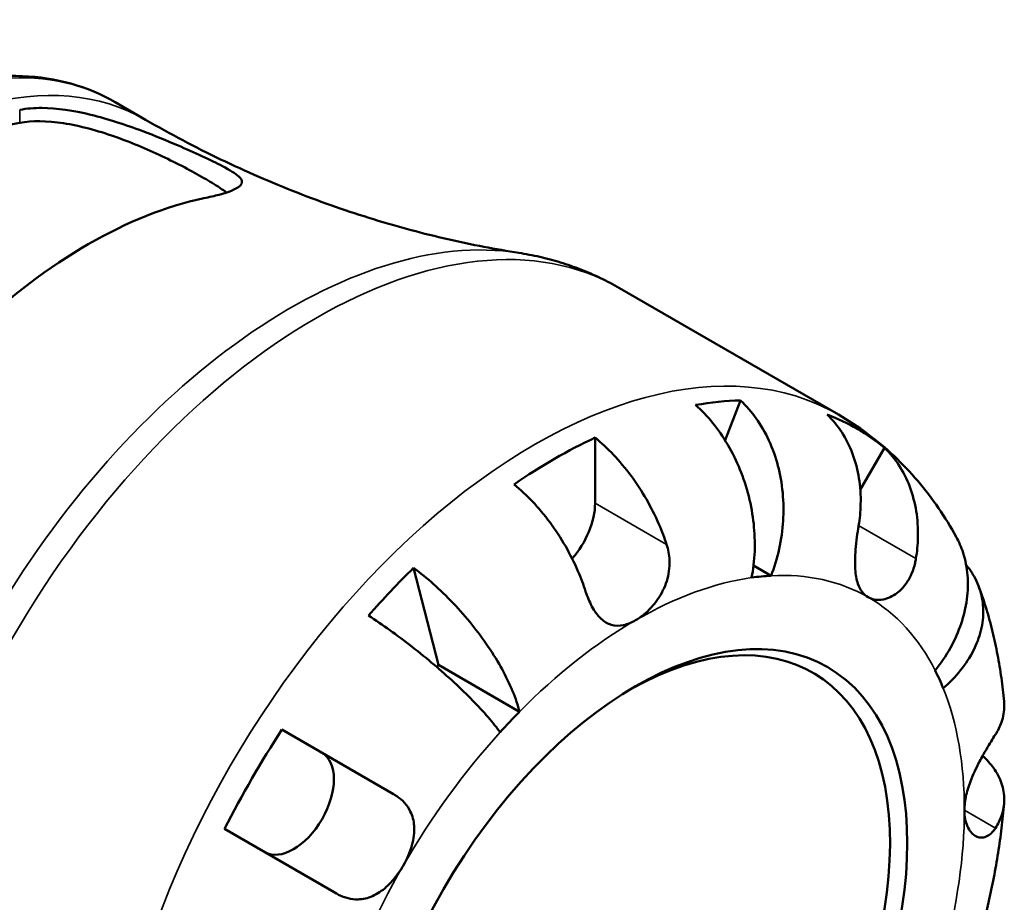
# Model space of a CAD drawing. Header units: millimetres. Extents: x 0 to 919, y 0 to 608.
# Tile 11 of 11: x 836 to 919, y 455 to 529. Entities that reach past the tile are written whole.
import ezdxf

# ---------------------------------------------------------------- set-up
doc = ezdxf.new("R2010")
doc.units = ezdxf.units.MM
doc.layers.add('Visible (ANSI)', color=7, linetype='Continuous', lineweight=50)
doc.layers.add('Visible Narrow (ANSI)', color=7, linetype='Continuous', lineweight=35)

msp = doc.modelspace()

# ---------------------------------------------------------------- linework, layer by layer
at = {"layer": 'Visible (ANSI)'}
for p, q in [((844.199, 522.224), (846.773, 520.738)), ((886.914, 506.483), (905.44, 495.786)), ((897.16, 496.981), (895.836, 493.622)), ((884.834, 493.838), (884.834, 488.286)), ((909.342, 492.985), (907.292, 489.433)), ((869.466, 482.817), (871.579, 474.604)), ((899.736, 482.153), (898.252, 483.01)), ((878.437, 470.644), (871.579, 474.604)), ((858.317, 469.126), (867.776, 463.665)), ((862.926, 455.265), (853.467, 460.726))]:
    msp.add_line(p, q, dxfattribs=at)
for centre, major_axis, start_param, end_param in [((826.312, 482.004), (21.257, 36.819), 0.453326, 1.11747), ((841.904, 473.002), (-22.776, -39.449), 3.617817, 4.236165), ((881.405, 450.196), (25.628, 44.388), 0.335683, 0.449715), ((881.405, 450.196), (25.628, 44.388), 6.188419, 6.377952), ((881.405, 450.196), (25.628, 44.388), 0.690632, 0.880165), ((881.405, 486.306), (-2.425, -4.2), 1.234092, 2.356194), ((881.405, 450.196), (25.628, 44.388), 1.121082, 1.235113), ((888.264, 446.236), (19.687, 34.1), 0.360694, 0.424705), ((887.535, 446.657), (15.75, 27.28), 2.372413, 7.052365), ((881.405, 450.196), (-19.687, -34.1), 4.287684, 4.293962), ((888.264, 446.236), (19.687, 34.1), 5.858481, 5.922492), ((888.264, 446.236), (-19.687, -34.1), 4.287684, 4.351695), ((881.405, 450.196), (25.628, 44.388), 1.47603, 1.665563), ((859.292, 462.963), (2.425, 4.2), 3.141593, 6.283185)]:
    msp.add_ellipse(centre, major_axis=major_axis, ratio=0.57735, start_param=start_param, end_param=end_param, dxfattribs=at)
msp.add_ellipse((888.264, 446.236), major_axis=(16.265, 28.172), ratio=0.57735, dxfattribs=at)
for points, knots in [([(844.199, 522.224), (841.86, 523.575), (839.178, 524.317), (833.347, 524.562), (830.182, 524.005), (823.613, 521.618), (820.202, 519.721), (813.566, 514.791), (810.345, 511.75), (804.429, 504.861), (801.733, 501.016), (797.12, 492.904), (795.204, 488.638), (792.336, 480.09), (791.387, 475.81), (790.574, 467.637), (790.714, 463.747), (792.128, 456.775), (793.397, 453.681), (796.64, 449.189), (798.4, 447.572), (800.424, 446.403)], [5.497787, 5.497787, 5.497787, 5.497787, 5.790907, 5.790907, 6.099902, 6.099902, 6.425668, 6.425668, 6.753546, 6.753546, 7.080107, 7.080107, 7.406104, 7.406104, 7.732744, 7.732744, 8.06068, 8.06068, 8.385837, 8.385837, 8.63938, 8.63938, 8.63938, 8.63938]), ([(836.113, 521.576), (836.122, 521.578), (836.131, 521.579), (836.709, 521.688), (837.333, 521.738), (839.263, 521.723), (840.672, 521.513), (843.571, 520.808), (845.066, 520.318), (847.547, 519.385), (848.538, 518.979), (850.22, 518.258), (850.913, 517.948), (852.217, 517.345), (852.796, 517.064), (853.935, 516.467), (854.392, 516.184), (855.015, 515.606), (855.023, 515.338), (854.404, 514.848), (853.834, 514.622), (852.613, 514.291), (852.183, 514.189), (851.705, 514.089)], [-3.894698, -3.894698, -3.894698, -3.894698, -3.890695, -3.890695, -3.637222, -3.637222, -3.156472, -3.156472, -2.684979, -2.684979, -2.358156, -2.358156, -2.095694, -2.095694, -1.812747, -1.812747, -1.423352, -1.423352, -0.895956, -0.895956, -0.416846, -0.416846, -0.202332, -0.202332, -0.202332, -0.202332]), ([(836.113, 520.479), (837.141, 520.663), (838.428, 520.653), (841.218, 520.228), (842.721, 519.816), (845.435, 518.865), (846.841, 518.277), (848.82, 517.343), (849.46, 517.023), (850.655, 516.399), (851.209, 516.093), (852.2, 515.522), (852.658, 515.242), (853.266, 514.842), (853.456, 514.711), (853.63, 514.584)], [1.684639, 1.684639, 1.684639, 1.684639, 2.146147, 2.146147, 2.607656, 2.607656, 3.027702, 3.027702, 3.237725, 3.237725, 3.447748, 3.447748, 3.657771, 3.657771, 3.765432, 3.765432, 3.765432, 3.765432]), ([(846.773, 520.738), (848.853, 519.537), (850.979, 518.416), (855.274, 516.353), (857.443, 515.412), (861.775, 513.721), (863.938, 512.971), (868.207, 511.66), (870.313, 511.1), (874.425, 510.157), (876.431, 509.776), (878.367, 509.474)], [5.4977871, 5.4977871, 5.4977871, 5.4977871, 5.541715, 5.541715, 5.5856429, 5.5856429, 5.6295708, 5.6295708, 5.6734986, 5.6734986, 5.7174265, 5.7174265, 5.7174265, 5.7174265]), ([(886.914, 506.483), (886.386, 506.787), (885.847, 507.072), (884.748, 507.599), (884.189, 507.842), (883.056, 508.284), (882.482, 508.484), (881.322, 508.84), (880.736, 508.997), (879.557, 509.267), (878.963, 509.381), (878.367, 509.474)], [5.4977871, 5.4977871, 5.4977871, 5.4977871, 5.541715, 5.541715, 5.5856429, 5.5856429, 5.6295708, 5.6295708, 5.6734986, 5.6734986, 5.7174265, 5.7174265, 5.7174265, 5.7174265]), ([(897.16, 496.981), (897.652, 496.518), (898.103, 495.99), (898.864, 494.919), (899.241, 494.274), (899.874, 492.893), (900.13, 492.157), (900.498, 490.758), (900.643, 489.967), (900.796, 488.356), (900.804, 487.536), (900.712, 486.036), (900.602, 485.217), (900.25, 483.619), (900.007, 482.839), (899.736, 482.153)], [0.230035, 0.230035, 0.230035, 0.230035, 0.448338, 0.448338, 0.672896, 0.672896, 0.897454, 0.897454, 1.122627, 1.122627, 1.3478, 1.3478, 1.573806, 1.573806, 1.799811, 1.799811, 1.799811, 1.799811]), ([(898.09, 481.99), (898.223, 482.663), (898.317, 483.427), (898.376, 484.996), (898.342, 485.801), (898.182, 487.276), (898.042, 488.083), (897.641, 489.669), (897.381, 490.449), (896.82, 491.829), (896.468, 492.556), (895.67, 493.92), (895.223, 494.558), (894.359, 495.62), (893.865, 496.143), (893.344, 496.603)], [5.405432, 5.405432, 5.405432, 5.405432, 5.631438, 5.631438, 5.857444, 5.857444, 6.082617, 6.082617, 6.30779, 6.30779, 6.532348, 6.532348, 6.756906, 6.756906, 6.975209, 6.975209, 6.975209, 6.975209]), ([(907.151, 486.398), (907.246, 486.978), (907.306, 487.59), (907.342, 488.969), (907.286, 489.733), (907.068, 491.085), (906.886, 491.799), (906.382, 493.139), (906.059, 493.767), (905.378, 494.813), (904.962, 495.33), (904.492, 495.785)], [5.914315, 5.914315, 5.914315, 5.914315, 6.08973, 6.08973, 6.31513, 6.31513, 6.53972, 6.53972, 6.764309, 6.764309, 6.982426, 6.982426, 6.982426, 6.982426]), ([(915.414, 485.435), (914.956, 486.269), (914.457, 487.085), (913.373, 488.668), (912.787, 489.435), (911.532, 490.909), (910.861, 491.615), (909.439, 492.951), (908.688, 493.582), (907.114, 494.754), (906.291, 495.295), (905.44, 495.786)], [5.160628, 5.160628, 5.160628, 5.160628, 5.2280598, 5.2280598, 5.2954917, 5.2954917, 5.3629235, 5.3629235, 5.4303553, 5.4303553, 5.4977871, 5.4977871, 5.4977871, 5.4977871]), ([(884.834, 493.838), (885.383, 493.391), (885.92, 492.886), (886.883, 491.867), (887.397, 491.259), (888.356, 489.963), (888.801, 489.276), (889.55, 487.976), (889.923, 487.244), (890.494, 485.924), (890.713, 485.341), (890.893, 484.788)], [0.230037, 0.230037, 0.230037, 0.230037, 0.448154, 0.448154, 0.672744, 0.672744, 0.897333, 0.897333, 1.122733, 1.122733, 1.298149, 1.298149, 1.298149, 1.298149]), ([(909.342, 492.985), (909.812, 492.53), (910.228, 492.013), (910.909, 490.967), (911.232, 490.339), (911.736, 488.998), (911.918, 488.285), (912.136, 486.933), (912.192, 486.169), (912.156, 484.789), (912.096, 484.178), (912.001, 483.598)], [0.230037, 0.230037, 0.230037, 0.230037, 0.448154, 0.448154, 0.672744, 0.672744, 0.897333, 0.897333, 1.122733, 1.122733, 1.298149, 1.298149, 1.298149, 1.298149]), ([(884.034, 480.828), (883.854, 481.381), (883.635, 481.964), (883.064, 483.284), (882.691, 484.016), (881.942, 485.316), (881.497, 486.003), (880.538, 487.299), (880.024, 487.907), (879.061, 488.926), (878.524, 489.431), (877.975, 489.878)], [5.914315, 5.914315, 5.914315, 5.914315, 6.08973, 6.08973, 6.31513, 6.31513, 6.53972, 6.53972, 6.764309, 6.764309, 6.982426, 6.982426, 6.982426, 6.982426]), ([(907.951, 480.336), (907.762, 480.445), (907.595, 480.593), (907.303, 480.972), (907.182, 481.207), (906.969, 481.833), (906.898, 482.244), (906.838, 483.141), (906.845, 483.613), (906.898, 484.451), (906.932, 484.8), (907.013, 485.488), (907.06, 485.823), (907.124, 486.235), (907.138, 486.317), (907.151, 486.398)], [0, 0, 0, 0, 0.1137566, 0.1137566, 0.235381, 0.235381, 0.394309, 0.394309, 0.5463069, 0.5463069, 0.6520405, 0.6520405, 0.7538182, 0.7538182, 0.779338, 0.779338, 0.779338, 0.779338]), ([(913.633, 474.13), (914.092, 474.707), (914.541, 475.368), (915.297, 476.733), (915.604, 477.438), (916.044, 478.737), (916.219, 479.452), (916.407, 480.866), (916.42, 481.565), (916.318, 482.811), (916.194, 483.471), (915.837, 484.57), (915.638, 485.024), (915.413, 485.435)], [5.405432, 5.405432, 5.405432, 5.405432, 5.631438, 5.631438, 5.857444, 5.857444, 6.082617, 6.082617, 6.30779, 6.30779, 6.532348, 6.532348, 6.702846, 6.702846, 6.702846, 6.702846]), ([(890.893, 484.788), (890.96, 484.583), (891.014, 484.372), (891.097, 483.926), (891.125, 483.689), (891.147, 483.145), (891.132, 482.838), (891.007, 481.971), (890.834, 481.427), (890.316, 480.372), (889.97, 479.88), (889.168, 479.01), (888.718, 478.648), (888.264, 478.386)], [-0.7851647, -0.7851647, -0.7851647, -0.7851647, -0.716742, -0.716742, -0.6425931, -0.6425931, -0.5481734, -0.5481734, -0.3758449, -0.3758449, -0.1926592, -0.1926592, 0, 0, 0, 0]), ([(912.001, 483.598), (911.981, 483.476), (911.957, 483.355), (911.858, 482.921), (911.761, 482.618), (911.508, 482.026), (911.35, 481.742), (910.905, 481.119), (910.599, 480.818), (909.877, 480.325), (909.463, 480.169), (908.655, 480.077), (908.272, 480.151), (907.951, 480.336)], [-0.780901, -0.780901, -0.780901, -0.780901, -0.7424964, -0.7424964, -0.6416801, -0.6416801, -0.533088, -0.533088, -0.3772794, -0.3772794, -0.1925034, -0.1925034, 0, 0, 0, 0]), ([(869.466, 482.817), (870.044, 482.39), (870.623, 481.915), (871.687, 480.969), (872.269, 480.41), (873.388, 479.231), (873.927, 478.611), (874.863, 477.449), (875.348, 476.798), (876.231, 475.49), (876.63, 474.833), (877.282, 473.642), (877.595, 472.998), (878.106, 471.759), (878.304, 471.162), (878.437, 470.644)], [0.230035, 0.230035, 0.230035, 0.230035, 0.448338, 0.448338, 0.672896, 0.672896, 0.897454, 0.897454, 1.122627, 1.122627, 1.3478, 1.3478, 1.573806, 1.573806, 1.799811, 1.799811, 1.799811, 1.799811]), ([(916.25, 483.074), (916.427, 482.861), (916.585, 482.645), (917.015, 481.977), (917.267, 481.451), (917.605, 480.353), (917.689, 479.78), (917.712, 478.711), (917.651, 478.117), (917.36, 476.929), (917.13, 476.336), (916.585, 475.268), (916.219, 474.695), (915.341, 473.598), (914.83, 473.075), (914.314, 472.623)], [0.342713, 0.342713, 0.342713, 0.342713, 0.448338, 0.448338, 0.672896, 0.672896, 0.897454, 0.897454, 1.122627, 1.122627, 1.3478, 1.3478, 1.573806, 1.573806, 1.799811, 1.799811, 1.799811, 1.799811]), ([(919.466, 471.51), (919.405, 472.176), (919.329, 472.839), (919.145, 474.158), (919.037, 474.815), (918.789, 476.12), (918.648, 476.769), (918.332, 478.058), (918.157, 478.699), (917.77, 479.969), (917.558, 480.598), (917.328, 481.222)], [4.8127415, 4.8127415, 4.8127415, 4.8127415, 4.8603193, 4.8603193, 4.907897, 4.907897, 4.9554748, 4.9554748, 5.0030526, 5.0030526, 5.0506303, 5.0506303, 5.0506303, 5.0506303]), ([(888.264, 478.386), (887.921, 478.188), (887.58, 478.05), (886.879, 477.899), (886.526, 477.905), (885.891, 478.092), (885.611, 478.257), (885.126, 478.702), (884.92, 478.96), (884.615, 479.453), (884.506, 479.659), (884.312, 480.075), (884.227, 480.282), (884.108, 480.606), (884.07, 480.716), (884.034, 480.828)], [0, 0, 0, 0, 0.1455897, 0.1455897, 0.3093084, 0.3093084, 0.4583051, 0.4583051, 0.5873511, 0.5873511, 0.6677541, 0.6677541, 0.7399915, 0.7399915, 0.7763225, 0.7763225, 0.7763225, 0.7763225]), ([(876.791, 468.906), (876.521, 469.28), (876.173, 469.718), (875.369, 470.649), (874.912, 471.14), (874.007, 472.065), (873.476, 472.582), (872.345, 473.629), (871.746, 474.158), (870.616, 475.117), (869.982, 475.635), (868.697, 476.64), (868.046, 477.126), (866.879, 477.963), (866.256, 478.392), (865.65, 478.788)], [5.405432, 5.405432, 5.405432, 5.405432, 5.631438, 5.631438, 5.857444, 5.857444, 6.082617, 6.082617, 6.30779, 6.30779, 6.532348, 6.532348, 6.756906, 6.756906, 6.975209, 6.975209, 6.975209, 6.975209]), ([(918.735, 468.713), (918.944, 469.041), (919.12, 469.396), (919.407, 470.221), (919.482, 470.695), (919.484, 471.253), (919.478, 471.38), (919.466, 471.51)], [5.9143146, 5.9143146, 5.9143146, 5.9143146, 6.0897305, 6.0897305, 6.3151304, 6.3151304, 6.3796211, 6.3796211, 6.3796211, 6.3796211]), ([(916.106, 462.311), (916.106, 462.666), (916.148, 463.044), (916.317, 463.865), (916.451, 464.306), (916.835, 465.323), (917.103, 465.888), (917.579, 466.79), (917.774, 467.135), (918.103, 467.693), (918.237, 467.915), (918.493, 468.331), (918.614, 468.523), (918.728, 468.702), (918.732, 468.707), (918.735, 468.713)], [-3.3753593, -3.3753593, -3.3753593, -3.3753593, -3.2447206, -3.2447206, -3.1008128, -3.1008128, -2.9131852, -2.9131852, -2.7854081, -2.7854081, -2.6909433, -2.6909433, -2.5942729, -2.5942729, -2.5910823, -2.5910823, -2.5910823, -2.5910823]), ([(917.653, 466.916), (918.016, 466.579), (918.325, 466.227), (918.852, 465.49), (919.096, 465.038), (919.412, 464.113), (919.485, 463.641), (919.482, 462.775), (919.407, 462.301), (919.12, 461.476), (918.944, 461.121), (918.735, 460.793)], [0.258624, 0.258624, 0.258624, 0.258624, 0.448154, 0.448154, 0.672744, 0.672744, 0.897333, 0.897333, 1.122733, 1.122733, 1.298149, 1.298149, 1.298149, 1.298149]), ([(867.776, 463.665), (867.872, 463.61), (867.965, 463.551), (868.291, 463.327), (868.504, 463.144), (868.891, 462.72), (869.057, 462.477), (869.375, 461.835), (869.482, 461.42), (869.549, 460.449), (869.477, 459.895), (869.152, 458.744), (868.897, 458.158), (868.576, 457.603)], [-0.780901, -0.780901, -0.780901, -0.780901, -0.7424964, -0.7424964, -0.6416801, -0.6416801, -0.533088, -0.533088, -0.3772794, -0.3772794, -0.1925034, -0.1925034, 0, 0, 0, 0]), ([(917.633, 452.414), (917.816, 453.112), (917.988, 453.811), (918.308, 455.208), (918.455, 455.907), (918.726, 457.305), (918.85, 458.003), (919.071, 459.399), (919.169, 460.096), (919.339, 461.488), (919.41, 462.183), (919.469, 462.877)], [4.3689095, 4.3689095, 4.3689095, 4.3689095, 4.4171677, 4.4171677, 4.465426, 4.465426, 4.5136843, 4.5136843, 4.5619426, 4.5619426, 4.6102009, 4.6102009, 4.6102009, 4.6102009]), ([(918.735, 460.793), (918.677, 460.702), (918.617, 460.618), (918.438, 460.401), (918.315, 460.285), (918.038, 460.095), (917.883, 460.03), (917.482, 459.96), (917.236, 460.01), (916.751, 460.308), (916.526, 460.581), (916.197, 461.32), (916.106, 461.788), (916.106, 462.311)], [-0.775077, -0.775077, -0.775077, -0.775077, -0.725604, -0.725604, -0.6359426, -0.6359426, -0.5336564, -0.5336564, -0.3753162, -0.3753162, -0.1921678, -0.1921678, 0, 0, 0, 0]), ([(868.576, 457.603), (868.387, 457.274), (868.176, 456.96), (867.701, 456.353), (867.437, 456.065), (866.789, 455.485), (866.397, 455.222), (865.59, 454.868), (865.185, 454.774), (864.486, 454.755), (864.2, 454.787), (863.646, 454.925), (863.379, 455.027), (863.054, 455.193), (862.99, 455.228), (862.926, 455.265)], [0, 0, 0, 0, 0.1137566, 0.1137566, 0.235381, 0.235381, 0.394309, 0.394309, 0.5463069, 0.5463069, 0.6520405, 0.6520405, 0.7538182, 0.7538182, 0.779338, 0.779338, 0.779338, 0.779338])]:
    msp.add_open_spline(points, degree=3, knots=knots, dxfattribs=at)
at = {"layer": 'Visible Narrow (ANSI)'}
for p, q in [((836.113, 520.479), (836.113, 521.576)), ((890.893, 484.788), (884.834, 488.286)), ((912.001, 483.598), (907.151, 486.398)), ((918.735, 460.793), (916.106, 462.311))]:
    msp.add_line(p, q, dxfattribs=at)
for centre, major_axis, start_param, end_param in [((822.312, 484.313), (-21.887, -37.91), 3.141593, 6.283185), ((824.886, 482.827), (21.887, 37.91), 0, 3.141593), ((861.164, 461.882), (-25.75, -44.6), 3.141593, 6.283185), ((859.019, 463.12), (25.522, 44.205), 0.219639, 2.921953), ((879.69, 451.186), (25.75, 44.6), 0, 3.141593), ((888.264, 446.236), (-19.687, -34.1), 3.566297, 3.926991), ((888.264, 446.236), (19.687, 34.1), 0, 0.360694), ((888.264, 446.236), (19.687, 34.1), 5.922492, 6.283185), ((888.264, 446.236), (-19.687, -34.1), 3.926991, 4.287684), ((888.264, 446.236), (19.687, 34.1), 5.497787, 5.858481), ((888.264, 446.236), (-19.687, -34.1), 4.351695, 4.712389), ((888.264, 446.236), (19.687, 34.1), 5.137094, 5.497787), ((888.264, 446.236), (-19.687, -34.1), 4.712389, 5.073083)]:
    msp.add_ellipse(centre, major_axis=major_axis, ratio=0.57735, start_param=start_param, end_param=end_param, dxfattribs=at)

doc.saveas('drawing.dxf')
